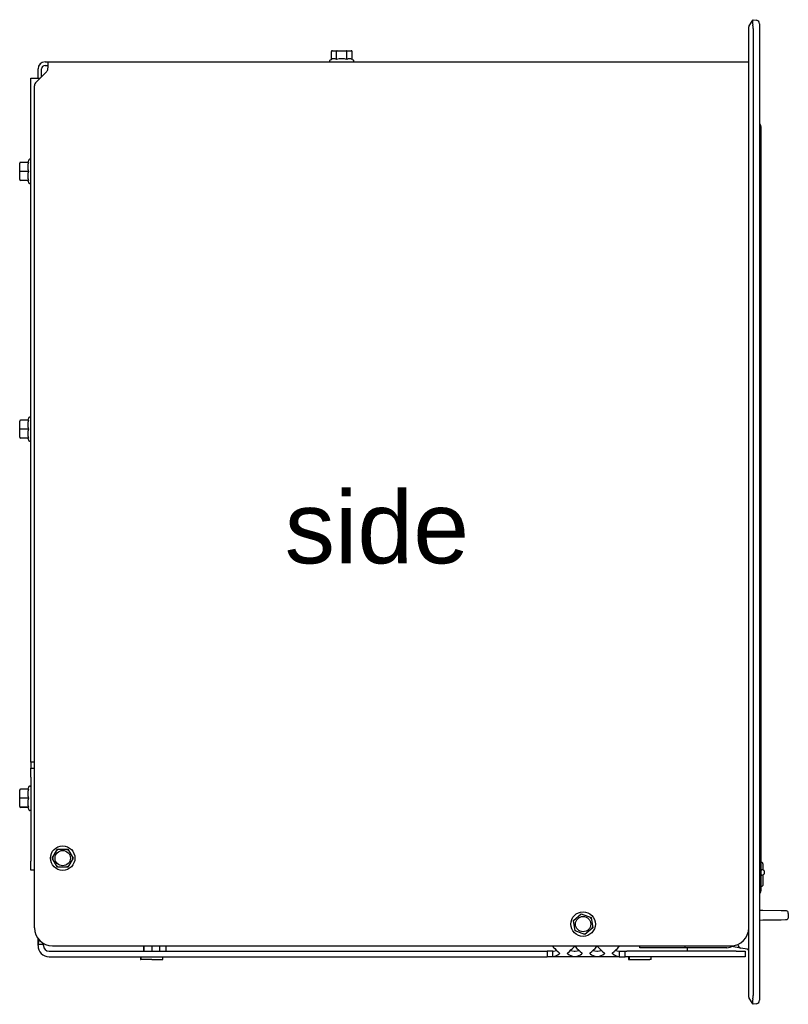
# Model space of a CAD drawing. Header units: millimetres. Extents: x -979 to 443, y 544 to 1928.
# Tile 4 of 4: x 16 to 443, y 1305 to 1852. Entities that reach past the tile are written whole.
import ezdxf

# ---------------------------------------------------------------- set-up
doc = ezdxf.new("R2010")
doc.units = ezdxf.units.MM
for name, color, linetype in [('016158AM_NY', 7, 'Continuous'), ('198268_PLÅT_KONV', 7, 'Continuous'), ('198269_PLÅT_KONV', 7, 'Continuous'), ('198272_BAKPLÅT_K', 7, 'Continuous'), ('198298_UPPHÄNGNI', 7, 'Continuous'), ('198347_RÄLSPLÅT_', 7, 'Continuous'), ('198567_SPJÄLLKNO', 7, 'Continuous'), ('416099_SKRUV_M6S', 7, 'Continuous'), ('603880_LUCKA_GJU', 7, 'Continuous'), ('603888_RAM_GJUTJ', 7, 'Continuous'), ('803255_HANDTAG_B', 7, 'Continuous'), ('Default', 7, 'Continuous')]:
    doc.layers.add(name, color=color, linetype=linetype)

# ---------------------------------------------------------------- blocks, each defined once
blk = doc.blocks.new('SE1')
at = {"layer": '016158AM_NY', "color": 7, "linetype": 'Continuous'}
for p, q in [((68.9, 32.43), (68.9, 29.43)), ((69, 32.43), (69, 29.43)), ((73.4, 32.43), (73.4, 29.43)), ((77.8, 32.43), (77.8, 29.43)), ((67.15, 26.43), (67.15, 24.93)), ((67.15, 24.93), (67.25, 24.93)), ((67.25, 26.43), (67.25, 24.93)), ((73.4, 24.93), (67.25, 24.93)), ((73.4, 24.93), (79.55, 24.93)), ((79.55, 24.93), (79.55, 26.43)), ((338.46, 26.43), (338.46, 24.93)), ((338.46, 24.93), (338.66, 24.93)), ((338.66, 26.43), (338.66, 24.93)), ((338.66, 24.93), (350.14, 24.93)), ((350.96, 24.93), (350.14, 24.93)), ((350.96, 24.93), (350.96, 26.43)), ((350.96, 24.93), (351.06, 24.93)), ((351.06, 24.93), (351.06, 26.43))]:
    blk.add_line(p, q, dxfattribs=at)
at = {"layer": '198268_PLÅT_KONV', "color": 7, "linetype": 'Continuous'}
for p, q in [((10.2, 514.43), (10.2, 519.53)), ((12.2, 515.32), (12.2, 519.53)), ((14.1, 523.43), (15.75, 523.43)), ((14.1, 521.43), (15.75, 521.43)), ((15.69, 519.53), (15.75, 520.42)), ((15.75, 523.43), (405.2, 523.43)), ((15.75, 520.42), (15.75, 523.43)), ((9.08, 512.2), (14.87, 517.99)), ((8.2, 42.43), (8.2, 510.08)), ((18.2, 32.43), (395.2, 32.43))]:
    blk.add_line(p, q, dxfattribs=at)
for centre, radius, start, end in [((14.1, 519.53), 3.9, 90, 180), ((14.1, 519.53), 1.9, 90, 180), ((12.75, 520.11), 3, 315, 348.8395), ((11.2, 510.08), 3, 135, 180), ((18.2, 42.43), 10, 180, 270), ((395.2, 42.43), 10, 270, 0)]:
    blk.add_arc(centre, radius, start, end, dxfattribs=at)
at = {"layer": '198269_PLÅT_KONV', "color": 7, "linetype": 'Continuous'}
for p, q in [((10.2, 33.18), (10.2, 36.43)), ((13.2, 33.18), (10.2, 33.18)), ((10.2, 32.63), (10.2, 33.18)), ((13.32, 33.87), (13.2, 33.18)), ((13.2, 32.63), (13.2, 33.18)), ((16.4, 29.43), (293.1, 29.43)), ((293.1, 29.43), (293.1, 26.43)), ((296.4, 29.43), (293.1, 29.43)), ((296.4, 32.13), (296.4, 32.43)), ((296.4, 26.48), (296.4, 29.44)), ((296.66, 29.5), (298.44, 29.9)), ((306.07, 29.92), (308.26, 29.46)), ((308.74, 29.46), (310.93, 29.92)), ((318.56, 29.92), (320.76, 29.46)), ((321.23, 29.46), (323.43, 29.92)), ((331.06, 29.9), (332.94, 29.49)), ((333.2, 32.43), (333.2, 32.23)), ((333.2, 29.43), (336.5, 29.43)), ((333.2, 29.43), (333.2, 26.47)), ((336.5, 29.43), (337.5, 29.43)), ((336.5, 26.43), (336.5, 29.43)), ((398.2, 29.43), (337.5, 29.43)), ((398.2, 29.43), (403.2, 29.43)), ((403.2, 29.43), (403.2, 26.43)), ((16.4, 26.43), (293.1, 26.43)), ((296.4, 26.43), (293.1, 26.43)), ((296.4, 26.43), (296.4, 26.48)), ((333.2, 26.43), (296.4, 26.43)), ((333.2, 26.47), (333.2, 26.43)), ((333.2, 26.43), (336.5, 26.43)), ((337.5, 26.43), (336.5, 26.43)), ((398.2, 26.43), (337.5, 26.43)), ((403.2, 26.43), (398.2, 26.43))]:
    blk.add_line(p, q, dxfattribs=at)
for centre, radius, start, end in [((17.99, 32.81), 7.8, 157.569, 177.2979), ((16.4, 32.63), 6.2, 180, 270), ((16.4, 32.63), 3.2, 180, 270), ((296.9, 32.13), 0.495, 179.9961, 224.0042), ((322.52, 56.06), 35.56, 223.0547, 230.5368), ((294.63, 35.08), 8.76, 282.605, 307.1988), ((280.53, 57.64), 37.7, 309.6295, 317.0637), ((309.75, 34.84), 8.49, 232.4928, 259.0354), ((308.5, 31.61), 0.502, 43.9652, 136.0347), ((308.5, 32.99), 3.54, 266.1602, 273.8399), ((336.47, 57.64), 37.7, 222.9363, 230.3705), ((307.25, 34.84), 8.49, 280.9645, 307.5072), ((293.03, 57.64), 37.7, 309.6295, 317.0637), ((322.25, 34.84), 8.49, 232.4928, 259.0354), ((320.99, 31.61), 0.502, 43.9652, 136.0347), ((320.99, 32.99), 3.54, 266.1602, 273.8399), ((348.96, 57.64), 37.7, 222.9363, 230.3705), ((319.74, 34.84), 8.49, 280.9645, 307.5072), ((306.38, 56.72), 36.44, 309.5225, 317.0618), ((334.81, 34.98), 8.64, 232.6906, 258.3147), ((332.7, 32.23), 0.497, 316.0679, 0.003), ((308.5, 29.49), 3, 263.0956, 276.9045), ((320.99, 29.49), 3, 263.0956, 276.9045)]:
    blk.add_arc(centre, radius, start, end, dxfattribs=at)
for points in [[(296.4, 29.44), (296.4, 29.44), (296.42, 29.45), (296.52, 29.48), (296.58, 29.49), (296.66, 29.5)], [(299.92, 28.6), (300.01, 28.53), (300.06, 28.44), (300.06, 28.26), (300.01, 28.17), (299.92, 28.1)], [(304.58, 28.1), (304.49, 28.17), (304.44, 28.26), (304.44, 28.44), (304.49, 28.53), (304.58, 28.6)], [(312.42, 28.6), (312.51, 28.53), (312.56, 28.44), (312.56, 28.26), (312.51, 28.17), (312.42, 28.1)], [(317.08, 28.1), (316.99, 28.17), (316.94, 28.26), (316.94, 28.44), (316.99, 28.53), (317.08, 28.6)], [(324.91, 28.6), (325, 28.53), (325.05, 28.44), (325.05, 28.26), (325, 28.17), (324.91, 28.1)], [(329.57, 28.1), (329.48, 28.17), (329.43, 28.26), (329.43, 28.44), (329.48, 28.53), (329.57, 28.6)], [(332.94, 29.49), (333.02, 29.48), (333.08, 29.47), (333.18, 29.45), (333.2, 29.44), (333.2, 29.43)]]:
    blk.add_open_spline(points, degree=3, knots=[0, 0, 0, 0, 0.5, 0.5, 1, 1, 1, 1], dxfattribs=at)
for points in [[(296.54, 26.53), (296.45, 26.52), (296.4, 26.5), (296.4, 26.48)], [(333.2, 26.47), (333.2, 26.48), (333.15, 26.5), (333.06, 26.52)]]:
    blk.add_open_spline(points, degree=3, dxfattribs=at)
at = {"layer": '198272_BAKPLÅT_K', "color": 7, "linetype": 'Continuous'}
for p, q in [((6.2, 134.43), (6.2, 514.43)), ((6.2, 514.43), (11.4, 514.43)), ((6.2, 134.43), (6.2, 131.13)), ((8.2, 134.43), (6.2, 134.43)), ((6.2, 126.13), (6.2, 131.13)), ((6.2, 131.13), (8.2, 131.13)), ((6.2, 126.13), (6.2, 79.43)), ((6.2, 74.43), (6.2, 79.43)), ((8.2, 74.43), (6.2, 74.43))]:
    blk.add_line(p, q, dxfattribs=at)
at = {"layer": '198298_UPPHÄNGNI', "color": 7, "linetype": 'Continuous'}
for p, q in [((344.7, 31.42), (344.7, 32.43)), ((369.7, 31.42), (344.7, 31.42)), ((369.7, 32.43), (369.7, 31.42)), ((393, 31.42), (369.7, 31.42))]:
    blk.add_line(p, q, dxfattribs=at)
blk.add_arc((393, 37.62), 6.2, 270, 304.5987, dxfattribs=at)
at = {"layer": '198347_RÄLSPLÅT_', "color": 7, "linetype": 'Continuous'}
for p, q in [((81.2, 32.43), (81.2, 29.43)), ((371.2, 29.43), (371.2, 31.42))]:
    blk.add_line(p, q, dxfattribs=at)
at = {"layer": '198567_SPJÄLLKNO', "color": 7, "linetype": 'Continuous'}
for p, q in [((413, 52.13), (411.2, 52.16)), ((423.22, 51.95), (413, 52.13)), ((425.56, 51.91), (423.22, 51.95)), ((427.18, 50.41), (427.18, 48.55)), ((411.2, 46.8), (413, 46.83)), ((413, 46.83), (423.22, 47.01)), ((423.22, 47.01), (425.56, 47.05)), ((427.18, 48.55), (427.09, 47.77))]:
    blk.add_line(p, q, dxfattribs=at)
for centre, radius, start, end in [((425.77, 49.56), 2.35, 72.524, 91.5139), ((426.18, 50.9), 0.955, 17.7596, 71.3384), ((424.89, 50.53), 2.29, 357.0803, 16.7864), ((425.78, 49.34), 2.29, 268.2125, 287.7496), ((426.18, 48.06), 0.955, 288.6616, 342.2404)]:
    blk.add_arc(centre, radius, start, end, dxfattribs=at)
at = {"layer": '416099_SKRUV_M6S', "color": 7, "linetype": 'Continuous'}
for p, q in [((173.23, 524.81), (173.23, 529.13)), ((173.8, 529.63), (176.4, 529.63)), ((176.11, 524.81), (176.11, 529.13)), ((176.4, 529.63), (181.6, 529.63)), ((181.6, 529.63), (184.2, 529.63)), ((181.89, 524.81), (181.89, 529.13)), ((184.77, 524.81), (184.77, 529.13)), ((172.52, 524.48), (173.23, 524.81)), ((184.77, 524.81), (185.48, 524.48)), ((0, 462.63), (0, 467.13)), ((4.82, 467.63), (0.5, 467.63)), ((5.15, 469.11), (4.46, 467.63)), ((0, 458.13), (0, 462.63)), ((0.5, 462.63), (0, 462.63)), ((4.82, 462.63), (0.5, 462.63)), ((4.82, 457.63), (0.5, 457.63)), ((4.46, 457.63), (5.15, 456.15)), ((0, 319.43), (0, 323.93)), ((4.82, 324.43), (0.5, 324.43)), ((5.15, 325.91), (4.46, 324.43)), ((0, 314.93), (0, 319.43)), ((0.5, 319.43), (0, 319.43)), ((4.82, 319.43), (0.5, 319.43)), ((4.82, 314.43), (0.5, 314.43)), ((4.46, 314.43), (5.15, 312.95)), ((5.17, 120.91), (4.49, 119.45)), ((0.02, 118.95), (0.02, 119.04)), ((0.02, 114.47), (0.02, 118.95)), ((4.53, 119.55), (0.52, 119.55)), ((4.84, 119.45), (0.52, 119.45)), ((0.02, 109.95), (0.02, 114.47)), ((0.02, 109.91), (0.02, 109.95)), ((0.02, 109.83), (0.02, 109.91)), ((4.84, 114.48), (0.52, 114.48)), ((4.84, 109.45), (0.52, 109.45)), ((4.84, 109.41), (0.52, 109.41)), ((4.48, 109.43), (5.17, 107.95)), ((4.53, 109.31), (0.52, 109.31)), ((18.13, 81.18), (21.02, 86.18)), ((21.02, 86.18), (26.8, 86.18)), ((21.31, 85.68), (21.02, 86.18)), ((26.51, 85.68), (26.8, 86.18)), ((26.8, 86.18), (29.68, 81.18)), ((21.02, 76.18), (18.13, 81.18)), ((18.71, 81.18), (18.13, 81.18)), ((21.02, 76.18), (21.31, 76.68)), ((26.8, 76.18), (26.51, 76.68)), ((29.68, 81.18), (26.8, 76.18)), ((29.68, 81.18), (29.11, 81.18)), ((26.8, 76.18), (21.02, 76.18)), ((307.71, 46.49), (312.12, 50.21)), ((312.12, 50.21), (317.55, 48.26)), ((312.22, 49.65), (312.12, 50.21)), ((308.73, 40.8), (307.71, 46.49)), ((308.25, 46.29), (307.71, 46.49)), ((317.11, 47.89), (317.55, 48.26)), ((317.55, 48.26), (318.58, 42.57)), ((308.73, 40.8), (309.17, 41.18)), ((314.16, 38.85), (308.73, 40.8)), ((314.16, 38.85), (314.06, 39.42)), ((318.58, 42.57), (314.16, 38.85)), ((318.58, 42.57), (318.03, 42.77))]:
    blk.add_line(p, q, dxfattribs=at)
for centre, radius in [((23.91, 81.18), 6.8), ((23.91, 81.18), 4.25), ((313.14, 44.53), 6.8), ((313.14, 44.53), 4.25)]:
    blk.add_circle(centre, radius, dxfattribs=at)
for centre, radius, start, end in [((174.67, 522.06), 3.11, 62.3065, 117.6935), ((183.33, 522.07), 3.09, 62.1907, 117.8093), ((172.75, 523.98), 0.55, 115, 270), ((185.25, 523.98), 0.55, 270, 65), ((0.5, 467.13), 0.5, 90, 180), ((13.39, 465.13), 8.93, 163.7395, 196.2605), ((5.65, 468.88), 0.55, 0, 155), ((13.37, 460.13), 8.9, 163.6893, 196.3107), ((0.5, 458.13), 0.5, 180, 270), ((5.65, 456.38), 0.55, 205, 0), ((0.5, 323.93), 0.5, 90, 180), ((13.39, 321.93), 8.93, 163.7395, 196.2605), ((5.65, 325.68), 0.55, 0, 155), ((13.37, 316.93), 8.9, 163.6893, 196.3107), ((0.5, 314.93), 0.5, 180, 270), ((5.65, 313.18), 0.55, 205, 0), ((5.67, 120.68), 0.55, 14.8452, 155), ((13.33, 116.97), 8.85, 163.6664, 196.3336), ((13.46, 111.96), 8.98, 163.7611, 196.2389), ((5.67, 108.18), 0.55, 205, 345.1548)]:
    blk.add_arc(centre, radius, start, end, dxfattribs=at)
for centre, major_axis, ratio, start_param, end_param in [((173.8, 529.13), (0.577, 0), 0.866025, 1.570796, 3.141593), ((176.4, 529.13), (0, -0.5), 0.57735, 3.141593, 4.712389), ((181.6, 529.13), (0, -0.5), 0.57735, 1.570796, 3.141593), ((184.2, 529.13), (0.577, 0), 0.866025, 0, 1.570796), ((0.52, 119.04), (0, -0.512), 0.977454, 3.141593, 4.712389), ((0.52, 118.95), (0, -0.502), 0.995526, 3.141593, 4.712389), ((0.52, 114.47), (0.5, 0), 0.009049, 1.570796, 3.141593), ((0.52, 109.95), (0.5, 0), 0.995445, 3.141593, 4.712389), ((0.52, 109.91), (0, -0.502), 0.995526, 4.712389, 6.283185), ((0.52, 109.83), (0, -0.512), 0.977454, 4.712389, 6.283185)]:
    blk.add_ellipse(centre, major_axis=major_axis, ratio=ratio, start_param=start_param, end_param=end_param, dxfattribs=at)
for points, knots in [([(181.89, 524.81), (180.94, 525.03), (179.98, 525.17), (178.53, 525.17), (178.04, 525.14), (177.07, 525.01), (176.59, 524.92), (176.11, 524.81)], [0, 0, 0, 0, 0.5, 0.5, 0.75, 0.75, 1, 1, 1, 1]), ([(4.84, 109.45), (4.62, 109.45), (4.48, 109.44), (4.48, 109.43), (4.48, 109.43), (4.48, 109.43)], [0, 0, 0, 0, 0.982627, 0.982627, 1, 1, 1, 1])]:
    blk.add_open_spline(points, degree=3, knots=knots, dxfattribs=at)
at = {"layer": '603880_LUCKA_GJU', "color": 7, "linetype": 'Continuous'}
blk.add_line((412, 487.59), (412, 62.98), dxfattribs=at)
for centre, radius, start, end in [((410, 487.59), 2, 0, 53.1301), ((412.5, 75.28), 0.5, 180, 270), ((412.5, 71.28), 0.5, 90, 180), ((412.5, 73.28), 1.5, 270, 90), ((410, 62.98), 2, 306.8699, 0)]:
    blk.add_arc(centre, radius, start, end, dxfattribs=at)
at = {"layer": '603888_RAM_GJUTJ', "color": 7, "linetype": 'Continuous'}
for p, q in [((405.2, 540.71), (405.2, 542.93)), ((405.37, 543.48), (407.42, 546.56)), ((407.42, 546.56), (407.62, 546.86)), ((407.62, 546.86), (409.55, 546.52)), ((407.62, 541.94), (407.62, 4.92)), ((411.2, 544.55), (411.2, 541.6)), ((411.2, 541.6), (411.2, 5.26)), ((405.2, 6.15), (405.2, 540.71)), ((399.2, 33.17), (399.2, 33.27)), ((397.68, 31.76), (395.8, 32.09)), ((400.85, 31.2), (397.68, 31.76)), ((404.37, 30.58), (400.85, 31.2)), ((405.2, 3.93), (405.2, 6.15)), ((407.42, 0.3), (405.37, 3.38)), ((407.62, 0), (407.42, 0.3)), ((409.55, 0.34), (407.62, 0)), ((411.2, 5.26), (411.2, 2.31))]:
    blk.add_line(p, q, dxfattribs=at)
for centre, radius, start, end in [((406.2, 542.93), 1, 146.3099, 180), ((409.2, 544.55), 2, 0, 80), ((401.2, 33.17), 2, 180, 260), ((404.2, 29.59), 1, 0, 80), ((406.2, 3.93), 1, 180, 213.6901), ((409.2, 2.31), 2, 280, 360)]:
    blk.add_arc(centre, radius, start, end, dxfattribs=at)
for centre, major_axis, ratio, start_param, end_param in [((409.97, 541.37), (-2.31, 5.4), 0.284302, 0.183631, 0.989745), ((404.59, 542.32), (0.35, -5.08), 0.59166, 1.45527, 1.822532), ((409.97, 5.49), (-2.31, -5.4), 0.284302, 5.29344, 6.099554), ((404.59, 4.54), (-0.35, -5.08), 0.59166, 1.319061, 1.686323)]:
    blk.add_ellipse(centre, major_axis=major_axis, ratio=ratio, start_param=start_param, end_param=end_param, dxfattribs=at)
at = {"layer": '803255_HANDTAG_B', "color": 7, "linetype": 'Continuous'}
for p, q in [((412.7, 78.71), (412.29, 78.75)), ((412.97, 77.94), (412.97, 78.42)), ((412.97, 77.97), (412.97, 76.73)), ((412.97, 76.73), (412.97, 74.64)), ((412.97, 71.93), (412.97, 66)), ((412.29, 65.67), (412.7, 65.71)), ((412.29, 65.67), (412.7, 65.71)), ((412.29, 65.67), (412.7, 65.71)), ((412.97, 66.66), (412.97, 66.02))]:
    blk.add_line(p, q, dxfattribs=at)
for centre, radius, start, end in [((412.32, 65.32), 0.35, 93.3135, 156.1725), ((412.32, 65.34), 0.35, 94.8683, 96.1834), ((412.67, 66), 0.3, 276.3045, 359.937), ((412.67, 66.02), 0.3, 275.7401, 277.4509), ((409.97, 62.92), 2, 307.9458, 333.5976)]:
    blk.add_arc(centre, radius, start, end, dxfattribs=at)
for centre, major_axis, ratio, start_param, end_param in [((412.32, 79.1), (0.35, 0), 0.999942, 3.557461, 4.658541), ((412.67, 78.41), (0.3, 0), 0.999926, 0.010263, 1.432385)]:
    blk.add_ellipse(centre, major_axis=major_axis, ratio=ratio, start_param=start_param, end_param=end_param, dxfattribs=at)

msp = doc.modelspace()

# ---------------------------------------------------------------- block references
at = {"layer": 'Default', "color": 7}
msp.add_blockref('SE1', (16.16, 1305.42), dxfattribs=at)

# ---------------------------------------------------------------- texts
at = {"layer": 'Default', "insert": (163.46, 1590.35), "char_height": 40, "width": 112.8696, "attachment_point": 1}
msp.add_mtext('{\\fArial|b0||i0||c0|p34;\\C7;\\H40.;\\W1.;side}', dxfattribs=at)

doc.saveas('drawing.dxf')
